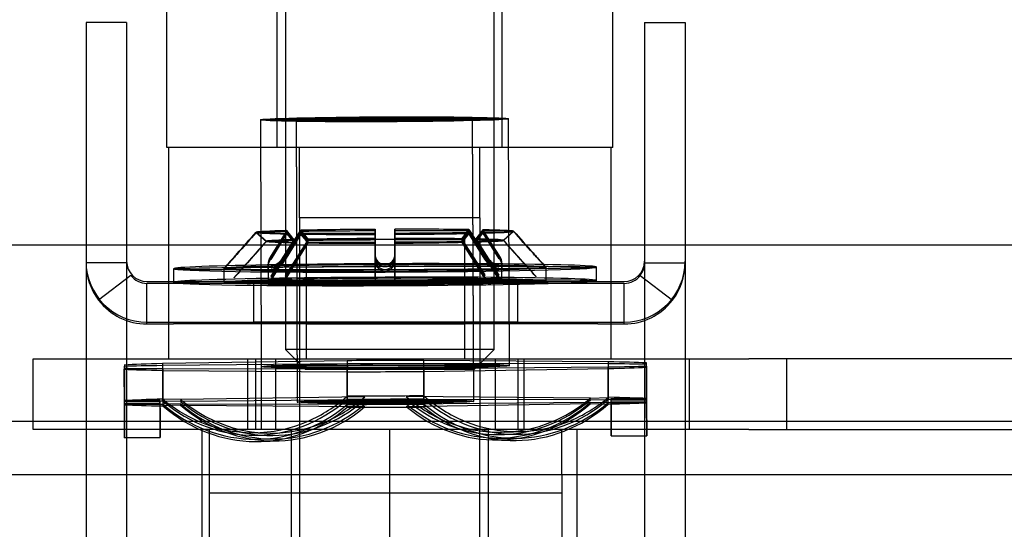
# Model space of a CAD drawing. Header units: inches. Extents: x 1 to 359, y -2 to 239.
# Tile 23 of 83: x 118.378 to 120.124, y 35.394 to 36.297. Entities that reach past the tile are written whole.
import ezdxf
from ezdxf.enums import TextEntityAlignment as Align
from ezdxf.lldxf.tags import DXFTag

# ---------------------------------------------------------------- set-up
doc = ezdxf.new("R2010")
doc.units = ezdxf.units.IN
doc.header["$MEASUREMENT"] = 0
for name, color, linetype in [('COM70838', 7, 'Continuous'), ('COM70839-3', 7, 'Continuous'), ('COM71195-8', 7, 'Continuous'), ('COM71299-3', 7, 'Continuous'), ('Default', 7, 'Continuous'), ('HAN13068', 7, 'Continuous'), ('HAN13068_NUT', 7, 'Continuous'), ('NTS18147', 7, 'Continuous'), ('ROL87452', 7, 'Continuous'), ('RVT19000', 7, 'Continuous'), ('SPC87322', 7, 'Continuous'), ('STD26122', 7, 'Continuous'), ('WAM30038', 7, 'Continuous')]:
    doc.layers.add(name, color=color, linetype=linetype)
doc.styles.add('SEACAD_Times_New_Roman', font='times.ttf')
tags = doc.linetypes.add('HIDDEN2', pattern=[0.1875, 0.125, -0.0625]).pattern_tags.tags
tags[6:7] = [DXFTag(74, 4), DXFTag(75, 0), DXFTag(340, '0'), DXFTag(46, 0.0), DXFTag(50, 0.0), DXFTag(44, 0.0), DXFTag(45, 0.0)]
tags[4:5] = [DXFTag(74, 4), DXFTag(75, 0), DXFTag(340, '0'), DXFTag(46, 0.0), DXFTag(50, 0.0), DXFTag(44, 0.0), DXFTag(45, 0.0)]
doc.dimstyles.new('HAMMOND_(STH_-_540x360)', dxfattribs={"dimtxt": 2, "dimasz": 2.5, "dimexe": 1, "dimexo": 1, "dimgap": 0.5, "dimtad": 0, "dimtih": 1, "dimtoh": 1, "dimzin": 0, "dimdsep": 46, "dimtxsty": 'SEACAD_Times_New_Roman', "dimblk1": '_SE_FILLED', "dimblk2": '_SE_FILLED', "dimsah": 1, "dimcen": 1, "dimadec": 0, "dimazin": 0, "dimtfac": 0.8, "dimtofl": 0, "dimtmove": 0, "dimatfit": 3, "dimfxl": 1, "dimtolj": 1, "dimtzin": 0, "dimarcsym": 0})

# ---------------------------------------------------------------- blocks, each defined once
blk = doc.blocks.new('SE2')
at = {"layer": 'COM70838', "color": 7, "linetype": 'HIDDEN2'}
for p, q in [((118.4018, 35.571), (118.4018, 35.696)), ((118.4018, 35.696), (118.5268, 35.696)), ((118.5268, 35.696), (119.5824, 35.696)), ((118.7818, 35.696), (118.7818, 35.571)), ((118.8318, 35.696), (118.8318, 35.571)), ((119.2218, 35.571), (119.2218, 35.696)), ((119.2718, 35.696), (119.2718, 35.571)), ((119.5653, 35.696), (119.5653, 35.571)), ((119.5824, 35.696), (119.6708, 35.696)), ((120.3842, 35.696), (119.6708, 35.696)), ((119.7383, 35.571), (119.7383, 35.696)), ((118.5268, 35.571), (118.4018, 35.571)), ((119.0091, 35.571), (118.5268, 35.571)), ((119.5824, 35.571), (119.0445, 35.571)), ((119.6708, 35.571), (119.5824, 35.571)), ((119.6708, 35.571), (120.3568, 35.571))]:
    blk.add_line(p, q, dxfattribs=at)
at = {"layer": 'COM70839-3', "color": 7, "linetype": 'HIDDEN2'}
for p, q in [((118.5676, 36.2922), (118.4956, 36.2922)), ((118.4956, 36.2922), (118.4956, 36.2472)), ((118.5676, 36.2922), (118.5676, 36.2472)), ((119.486, 36.2922), (119.558, 36.2922)), ((119.486, 36.2922), (119.486, 36.2472)), ((119.558, 36.2922), (119.558, 36.2472)), ((118.4956, 36.2472), (118.4956, 35.1502)), ((118.5676, 36.2472), (118.5676, 35.1502)), ((119.486, 36.2472), (119.486, 35.1502)), ((119.558, 36.2472), (119.558, 35.1502)), ((118.5676, 35.8661), (118.4956, 35.8661)), ((119.486, 35.8661), (119.558, 35.8661)), ((118.575, 35.8442), (118.5179, 35.8003)), ((118.575, 35.8441), (118.5179, 35.8002)), ((118.575, 35.8441), (118.575, 35.8442)), ((118.6036, 35.8332), (119.45, 35.8332)), ((118.7928, 35.8331), (118.7928, 35.7611)), ((119.2608, 35.8331), (119.2608, 35.7611)), ((119.4785, 35.8441), (119.4785, 35.8442)), ((119.4785, 35.8442), (119.5357, 35.8003)), ((119.4785, 35.8441), (119.5357, 35.8002)), ((118.6505, 35.83), (118.6036, 35.83)), ((118.6036, 35.758), (118.6036, 35.83)), ((119.4031, 35.83), (118.6505, 35.83)), ((118.8863, 35.83), (118.8863, 35.758)), ((119.1673, 35.758), (119.1673, 35.83)), ((119.45, 35.83), (119.4031, 35.83)), ((119.45, 35.758), (119.45, 35.83)), ((118.5179, 35.8002), (118.5179, 35.8003)), ((119.5357, 35.8002), (119.5357, 35.8003)), ((118.6036, 35.7612), (119.45, 35.7612)), ((118.7928, 35.7611), (118.7928, 35.7608)), ((119.2608, 35.7611), (119.2608, 35.7608)), ((118.6036, 35.758), (118.6505, 35.758)), ((119.4031, 35.758), (118.6505, 35.758)), ((119.4031, 35.758), (119.45, 35.758))]:
    blk.add_line(p, q, dxfattribs=at)
for centre, radius, start, end in [((118.6036, 35.8692), 0.108, 180, 270), ((118.6036, 35.8661), 0.108, 180.0016, 217.5087), ((118.6036, 35.8692), 0.036, 180, 270), ((119.45, 35.8692), 0.108, 270, 0), ((119.45, 35.8692), 0.036, 270, 0), ((119.45, 35.8661), 0.036, 322.5022, 359.997), ((119.45, 35.8661), 0.108, 322.4913, 359.9984), ((118.6036, 35.866), 0.036, 217.4877, 269.9947), ((119.45, 35.866), 0.036, 270.0053, 322.5123), ((118.6036, 35.866), 0.108, 217.5055, 269.9987), ((119.45, 35.866), 0.108, 270.0017, 322.4941)]:
    blk.add_arc(centre, radius, start, end, dxfattribs=at)
for centre, major_axis, start_param, end_param in [((119.0268, 35.8331), (0.234, 0), 0, 3.141593), ((119.0268, 35.8328), (-0.234, 0), 0, 3.141593), ((119.0268, 35.7611), (-0.234, 0), 3.141593, 6.283185), ((119.0268, 35.7608), (0.234, 0), 3.141593, 6.283185)]:
    blk.add_ellipse(centre, major_axis=major_axis, ratio=0.000115, start_param=start_param, end_param=end_param, dxfattribs=at)
for centre in [(119.0268, 35.83), (119.0268, 35.758)]:
    blk.add_ellipse(centre, major_axis=(-0.1405, 0), ratio=0.000115, dxfattribs=at)
at = {"layer": 'COM71195-8', "color": 7, "linetype": 'Continuous'}
blk.add_line((87.7864, 35.898), (121.5962, 35.898), dxfattribs=at)
at = {"layer": 'COM71299-3', "color": 7, "linetype": 'Continuous'}
blk.add_line((86.9743, 35.586), (158.8443, 35.586), dxfattribs=at)
at = {"layer": 'COM71299-3', "color": 7, "linetype": 'HIDDEN2'}
blk.add_line((86.9743, 35.491), (158.8443, 35.491), dxfattribs=at)
at = {"layer": 'HAN13068', "color": 7, "linetype": 'HIDDEN2'}
for p, q in [((118.6388, 36.071), (118.6388, 36.773)), ((118.8347, 36.071), (118.8347, 36.773)), ((119.2339, 36.071), (119.2339, 36.773)), ((119.4298, 36.071), (119.4298, 36.773)), ((118.8347, 36.071), (118.6388, 36.071)), ((119.2339, 36.071), (118.8347, 36.071)), ((118.8743, 35.946), (118.8743, 36.071)), ((119.1943, 35.946), (119.1943, 36.071)), ((119.4298, 36.071), (119.2339, 36.071)), ((119.0343, 35.946), (118.8743, 35.946)), ((119.1943, 35.946), (119.0343, 35.946)), ((118.8743, 35.571), (118.8743, 34.611)), ((119.1943, 34.611), (119.1943, 35.571))]:
    blk.add_line(p, q, dxfattribs=at)
at = {"layer": 'HAN13068_NUT', "color": 7, "linetype": 'HIDDEN2'}
for p, q in [((118.7018, 35.246), (118.7018, 35.571)), ((118.8593, 35.571), (118.8593, 35.166)), ((119.0343, 35.246), (119.0343, 35.571)), ((119.2093, 35.166), (119.2093, 35.571)), ((119.3668, 35.246), (119.3668, 35.571))]:
    blk.add_line(p, q, dxfattribs=at)
at = {"layer": 'NTS18147', "color": 7, "linetype": 'HIDDEN2'}
for p, q in [((118.8048, 36.12), (118.8065, 35.6826)), ((118.8048, 36.1197), (118.8065, 35.6823)), ((118.8683, 36.1202), (118.8703, 35.6198)), ((118.8683, 36.12), (118.8703, 35.6195)), ((119.1833, 35.621), (119.1813, 36.1214)), ((119.1833, 35.6207), (119.1813, 36.1212)), ((119.2465, 35.6843), (119.2448, 36.1217)), ((119.2465, 35.684), (119.2448, 36.1215)), ((118.5635, 35.683), (118.5636, 35.6797)), ((118.5635, 35.683), (118.5638, 35.62)), ((118.5638, 35.6149), (118.5635, 35.6779)), ((118.5636, 35.6853), (118.5638, 35.6224)), ((118.5638, 35.6167), (118.5636, 35.6797)), ((118.9585, 35.6872), (118.6316, 35.6843)), ((118.6318, 35.6213), (118.6316, 35.6843)), ((118.6316, 35.6789), (118.9585, 35.6785)), ((118.6316, 35.6789), (118.6318, 35.6159)), ((118.6316, 35.6758), (118.9585, 35.6734)), ((118.6316, 35.6758), (118.6318, 35.6128)), ((118.9585, 35.6872), (118.9588, 35.6242)), ((118.9588, 35.6155), (118.9585, 35.6785)), ((119.4215, 35.6874), (119.0946, 35.6877)), ((119.0948, 35.6247), (119.0946, 35.6877)), ((119.0946, 35.6791), (119.4215, 35.682)), ((119.0946, 35.6791), (119.0948, 35.6161)), ((119.0946, 35.6739), (119.4215, 35.6789)), ((119.0946, 35.6739), (119.0948, 35.6109)), ((119.4215, 35.6874), (119.4218, 35.6244)), ((119.4218, 35.619), (119.4215, 35.682)), ((119.4218, 35.6159), (119.4215, 35.6789)), ((119.4895, 35.6815), (119.4895, 35.689)), ((119.4895, 35.6833), (119.4895, 35.6866)), ((119.4898, 35.6236), (119.4895, 35.6866)), ((119.4895, 35.6833), (119.4898, 35.6203)), ((119.4895, 35.6815), (119.4898, 35.6185)), ((118.9588, 35.6104), (118.9585, 35.6734)), ((118.6268, 35.6226), (118.5638, 35.6224)), ((118.6268, 35.6226), (118.6268, 35.6151)), ((118.6633, 35.624), (118.6318, 35.6249)), ((118.9903, 35.629), (118.6633, 35.624)), ((118.9903, 35.6238), (118.6633, 35.6209)), ((118.9903, 35.6238), (118.9588, 35.6242)), ((119.3903, 35.6268), (119.0633, 35.6293)), ((119.0633, 35.6241), (119.0948, 35.6247)), ((119.3903, 35.6238), (119.0633, 35.6241)), ((119.3903, 35.6268), (119.4218, 35.628)), ((119.3903, 35.6238), (119.4218, 35.6244)), ((119.4268, 35.6257), (119.4898, 35.626)), ((119.4268, 35.6183), (119.4268, 35.6257)), ((119.4268, 35.6233), (119.4898, 35.6236)), ((119.4268, 35.62), (119.4268, 35.6233)), ((118.6268, 35.6202), (118.5638, 35.62)), ((118.6268, 35.6169), (118.5638, 35.6167)), ((118.6268, 35.6151), (118.5638, 35.6149)), ((118.6268, 35.6202), (118.6268, 35.6169)), ((118.6633, 35.6209), (118.6318, 35.6213)), ((118.6633, 35.6165), (118.6318, 35.6159)), ((118.6633, 35.614), (118.6318, 35.6128)), ((118.6633, 35.6165), (118.9903, 35.6161)), ((118.6633, 35.614), (118.9903, 35.6116)), ((118.9903, 35.6161), (118.9588, 35.6155)), ((118.9903, 35.6116), (118.9588, 35.6104)), ((119.0633, 35.6164), (119.3903, 35.6193)), ((119.0633, 35.6119), (119.3903, 35.6169)), ((119.0633, 35.6164), (119.0948, 35.6161)), ((119.0633, 35.6119), (119.0948, 35.6109)), ((119.3903, 35.6193), (119.4218, 35.619)), ((119.3903, 35.6169), (119.4218, 35.6159)), ((119.4268, 35.62), (119.4898, 35.6203)), ((119.4268, 35.6183), (119.4898, 35.6185)), ((118.564, 35.5566), (118.627, 35.5568)), ((118.564, 35.5563), (118.627, 35.5566)), ((118.7847, 35.5655), (118.8162, 35.5646)), ((118.7907, 35.5607), (118.8222, 35.5604)), ((118.8004, 35.5538), (118.8319, 35.5544)), ((119.2162, 35.5525), (119.2477, 35.5515)), ((119.2222, 35.5559), (119.2537, 35.5555)), ((119.2319, 35.562), (119.2634, 35.5626)), ((119.2379, 35.5662), (119.2694, 35.5674)), ((119.427, 35.5599), (119.49, 35.5602)), ((119.427, 35.5597), (119.49, 35.5599)), ((118.8064, 35.5498), (118.8379, 35.551))]:
    blk.add_line(p, q, dxfattribs=at)
at = {"layer": 'NTS18147', "color": 7, "linetype": 'Continuous'}
for p, q in [((118.9585, 35.6929), (118.6316, 35.6879)), ((118.9585, 35.6929), (118.9588, 35.6299)), ((119.4215, 35.691), (119.0946, 35.6935)), ((119.0948, 35.6305), (119.0946, 35.6935)), ((118.5636, 35.6853), (118.5635, 35.6779)), ((118.6318, 35.6249), (118.6316, 35.6879)), ((119.4215, 35.691), (119.4218, 35.628)), ((119.4898, 35.626), (119.4895, 35.689)), ((118.9903, 35.629), (118.9588, 35.6299)), ((119.0633, 35.6293), (119.0948, 35.6305))]:
    blk.add_line(p, q, dxfattribs=at)
at = {"layer": 'NTS18147', "color": 7, "linetype": 'HIDDEN2'}
for centre, major_axis, ratio in [((119.0248, 36.1208), (0.22, 0.0009), 0.019735), ((119.0248, 36.1206), (0.22, 0.0009), 0.008755), ((119.0248, 36.1208), (0.1565, 0.0006), 0.019735), ((119.0248, 36.1206), (0.1565, 0.0006), 0.008755), ((119.0265, 35.6834), (0.22, 0.0009), 0.019735), ((119.0265, 35.6831), (0.22, 0.0009), 0.008755), ((119.0268, 35.6204), (0.1565, 0.0006), 0.019735), ((119.0268, 35.6201), (0.1565, 0.0006), 0.008755)]:
    blk.add_ellipse(centre, major_axis=major_axis, ratio=ratio, dxfattribs=at)
at = {"layer": 'NTS18147', "color": 7, "linetype": 'Continuous'}
for centre, major_axis, ratio, start_param, end_param in [((119.0265, 35.6834), (0.5, 0.002), 0.019735, 1.434232, 1.707188), ((119.0265, 35.6834), (-0.5, -0.002), 0.019735, -0.660163, -0.387207), ((119.0265, 35.6834), (0.5, 0.002), 0.019735, 0.387034, 0.659991), ((119.0268, 35.6204), (-0.5, -0.002), 0.019735, -0.660163, -0.387207), ((118.7943, 35.8837), (0.0096, 0.3182), 0.8659, 2.546346, 2.80618), ((118.7943, 35.8837), (0.0096, 0.3182), 0.8659, 3.529428, 3.815766), ((118.8258, 35.8828), (0.0096, 0.3182), 0.8659, 3.537804, 3.815766), ((119.0268, 35.6204), (-0.5, -0.002), 0.019735, 4.575824, 4.848781), ((119.2258, 35.8843), (-0.0121, 0.3181), 0.865814, 2.467431, 2.752626), ((119.2573, 35.8855), (-0.0121, 0.3181), 0.865814, 2.467431, 2.763604), ((119.2573, 35.8855), (-0.0121, 0.3181), 0.865814, 3.453651, 3.736851), ((119.0268, 35.6204), (0.5, 0.002), 0.019735, 0.387034, 0.659991)]:
    blk.add_ellipse(centre, major_axis=major_axis, ratio=ratio, start_param=start_param, end_param=end_param, dxfattribs=at)
at = {"layer": 'NTS18147', "color": 7, "linetype": 'HIDDEN2'}
for centre, major_axis, ratio, start_param, end_param in [((119.0265, 35.6831), (-0.5, -0.002), 0.008755, -0.6601, -0.387143), ((119.0265, 35.6834), (-0.5, -0.002), 0.019735, 0.387034, 0.659991), ((119.0265, 35.6831), (-0.5, -0.002), 0.008755, 0.387097, 0.660054), ((119.0265, 35.6831), (0.5, 0.002), 0.008755, 1.434295, 1.707252), ((119.0265, 35.6831), (-0.5, -0.002), 0.008755, 1.434295, 1.707252), ((119.0265, 35.6834), (-0.5, -0.002), 0.019735, 1.434232, 1.707188), ((119.0265, 35.6831), (0.5, 0.002), 0.008755, 0.387097, 0.660054), ((119.0265, 35.6831), (0.5, 0.002), 0.008755, -0.6601, -0.387143), ((119.0265, 35.6834), (0.5, 0.002), 0.019735, -0.660163, -0.387207), ((118.5628, 35.8749), (-0.0012, 0.3183), 0.000086, 2.526619, 3.796039), ((118.6258, 35.8752), (-0.0012, 0.3183), 0.000086, 2.526619, 3.796039), ((118.7943, 35.8791), (0.0036, 0.3183), 0.866004, 2.524393, 3.793813), ((118.8258, 35.8828), (0.0096, 0.3182), 0.8659, 2.546346, 3.537804), ((118.8258, 35.8787), (0.0036, 0.3183), 0.866004, 2.524393, 3.793813), ((119.0268, 35.6201), (-0.5, -0.002), 0.008755, 4.575888, 4.848844), ((119.2258, 35.8803), (-0.0061, 0.3183), 0.865981, 2.489374, 3.758793), ((119.2573, 35.8809), (-0.0061, 0.3183), 0.865981, 2.489374, 3.758793), ((119.2258, 35.8843), (-0.0121, 0.3181), 0.865814, 2.752626, 3.736851), ((119.0268, 35.6201), (0.5, 0.002), 0.008755, 0.387097, 0.660054), ((119.4258, 35.8783), (-0.0012, 0.3183), 0.000086, 2.526619, 3.796039), ((119.4258, 35.878), (-0.0012, 0.3183), 0.000023, 3.141593, 3.785058), ((119.4888, 35.8785), (-0.0012, 0.3183), 0.000086, 2.526619, 3.796039), ((119.4888, 35.8783), (-0.0012, 0.3183), 0.000023, 2.515638, 3.785058), ((119.0268, 35.6201), (-0.5, -0.002), 0.008755, -0.6601, -0.387143), ((118.5628, 35.8747), (-0.0012, 0.3183), 0.000023, 2.515638, 3.785058), ((119.0268, 35.6201), (-0.5, -0.002), 0.008755, 0.387097, 0.660054), ((119.0268, 35.6204), (-0.5, -0.002), 0.019735, 0.387034, 0.659991), ((118.6258, 35.8749), (-0.0012, 0.3183), 0.000023, 2.515638, 3.141593), ((118.7943, 35.8721), (-0.0061, 0.3183), 0.865981, 2.489374, 3.758793), ((118.7943, 35.8679), (-0.0121, 0.3181), 0.865814, 2.467431, 3.736851), ((118.8258, 35.8727), (-0.0061, 0.3183), 0.865981, 2.489374, 3.758793), ((118.8258, 35.8691), (-0.0121, 0.3181), 0.865814, 2.467431, 3.736851), ((119.0268, 35.6201), (0.5, 0.002), 0.008755, 4.575888, 4.848844), ((119.0268, 35.6204), (0.5, 0.002), 0.019735, 4.575824, 4.848781), ((119.2258, 35.8742), (0.0036, 0.3183), 0.866004, 2.524393, 3.793813), ((119.2258, 35.8707), (0.0096, 0.3182), 0.8659, 2.546346, 3.815766), ((119.2573, 35.8739), (0.0036, 0.3183), 0.866004, 2.524393, 3.793813), ((119.2573, 35.8697), (0.0096, 0.3182), 0.8659, 2.546346, 3.815766), ((119.0268, 35.6201), (0.5, 0.002), 0.008755, -0.6601, -0.387143), ((119.0268, 35.6204), (0.5, 0.002), 0.019735, -0.660163, -0.387207), ((118.7943, 35.8837), (0.0096, 0.3182), 0.8659, 2.80618, 3.529428), ((119.2573, 35.8855), (-0.0121, 0.3181), 0.865814, 2.763604, 3.453651)]:
    blk.add_ellipse(centre, major_axis=major_axis, ratio=ratio, start_param=start_param, end_param=end_param, dxfattribs=at)
at = {"layer": 'ROL87452', "color": 7, "linetype": 'HIDDEN2'}
for p, q in [((118.7143, 35.491), (118.7143, 34.491)), ((119.3393, 35.491), (119.3393, 34.491))]:
    blk.add_line(p, q, dxfattribs=at)
at = {"layer": 'RVT19000', "color": 7, "linetype": 'HIDDEN2'}
for p, q in [((119.1673, 35.908), (118.8863, 35.908)), ((118.8863, 35.908), (118.8863, 35.696)), ((119.1673, 35.696), (119.1673, 35.908)), ((118.8318, 35.696), (118.8318, 35.571)), ((119.2218, 35.571), (119.2218, 35.696)), ((118.7143, 35.571), (118.7143, 35.491)), ((119.0445, 35.571), (119.0091, 35.571)), ((119.3393, 35.491), (119.3393, 35.571)), ((119.3393, 35.458), (118.7143, 35.458))]:
    blk.add_line(p, q, dxfattribs=at)
at = {"layer": 'SPC87322', "color": 7, "linetype": 'HIDDEN2'}
for p, q in [((118.6418, 36.071), (118.6418, 35.696)), ((119.4268, 35.696), (119.4268, 36.071)), ((118.8743, 35.946), (118.8743, 35.571)), ((119.1943, 35.946), (119.1943, 35.571)), ((118.7968, 35.571), (118.7968, 35.696)), ((118.8068, 35.571), (118.8068, 35.696)), ((119.2618, 35.571), (119.2618, 35.696))]:
    blk.add_line(p, q, dxfattribs=at)
at = {"layer": 'STD26122', "color": 7, "linetype": 'HIDDEN2'}
for p, q in [((118.8493, 36.678), (118.8493, 35.713)), ((119.2193, 35.713), (119.2193, 36.678)), ((119.2193, 35.713), (118.8493, 35.713)), ((118.8493, 35.713), (118.8843, 35.678)), ((119.1843, 35.678), (119.2193, 35.713)), ((118.8843, 35.678), (119.1843, 35.678))]:
    blk.add_line(p, q, dxfattribs=at)
at = {"layer": 'WAM30038', "color": 7, "linetype": 'HIDDEN2'}
for p, q in [((118.7974, 35.9208), (118.8154, 35.9049)), ((118.7974, 35.9203), (118.8154, 35.9044)), ((118.8154, 35.9042), (118.7974, 35.9201)), ((118.8154, 35.9041), (118.7974, 35.92)), ((118.8518, 35.9236), (118.8237, 35.8791)), ((118.8518, 35.9217), (118.8237, 35.8769)), ((118.8237, 35.8738), (118.8518, 35.9191)), ((118.8485, 35.8772), (118.8766, 35.922)), ((118.8766, 35.919), (118.8485, 35.8737)), ((118.8646, 35.9074), (118.8518, 35.9236)), ((118.8646, 35.9057), (118.8518, 35.9217)), ((118.8518, 35.9191), (118.8646, 35.9033)), ((118.86, 35.898), (118.8766, 35.9242)), ((118.8766, 35.9242), (118.8894, 35.908)), ((118.8766, 35.922), (118.8894, 35.906)), ((118.8894, 35.9032), (118.8766, 35.919)), ((119.0082, 35.9095), (119.0081, 35.9258)), ((119.0081, 35.9258), (119.0082, 35.898)), ((119.0082, 35.9069), (119.0081, 35.923)), ((119.0081, 35.923), (119.0083, 35.8784)), ((119.0081, 35.919), (119.0082, 35.9032)), ((119.0083, 35.8737), (119.0081, 35.919)), ((119.0431, 35.9259), (119.0432, 35.9096)), ((119.0432, 35.898), (119.0431, 35.9259)), ((119.0431, 35.9231), (119.0432, 35.907)), ((119.0433, 35.8786), (119.0431, 35.9231)), ((119.0432, 35.9033), (119.0431, 35.9191)), ((119.0431, 35.9191), (119.0433, 35.8739)), ((119.162, 35.9091), (119.1747, 35.9253)), ((119.162, 35.9071), (119.1746, 35.9232)), ((119.1747, 35.9201), (119.162, 35.9042)), ((119.1746, 35.9185), (119.162, 35.9027)), ((119.1746, 35.9232), (119.2031, 35.8786)), ((119.2031, 35.8731), (119.1746, 35.9185)), ((119.1747, 35.9253), (119.1922, 35.898)), ((119.2031, 35.8751), (119.1747, 35.9201)), ((119.1994, 35.9249), (119.1867, 35.9087)), ((119.1994, 35.923), (119.1867, 35.9069)), ((119.1867, 35.9046), (119.1994, 35.9204)), ((119.1867, 35.9033), (119.1994, 35.9191)), ((119.2279, 35.8807), (119.1994, 35.9249)), ((119.2279, 35.8785), (119.1994, 35.923)), ((119.1994, 35.9204), (119.2279, 35.8754)), ((119.1994, 35.9191), (119.2279, 35.8737)), ((119.236, 35.9065), (119.2539, 35.9226)), ((119.236, 35.9061), (119.2539, 35.9221)), ((119.2539, 35.9219), (119.236, 35.9059)), ((119.2539, 35.9218), (119.236, 35.9058)), ((118.8237, 35.8721), (118.8518, 35.9177)), ((118.8239, 35.843), (118.8646, 35.9074)), ((118.8239, 35.8408), (118.8646, 35.9057)), ((118.8646, 35.9033), (118.8239, 35.8377)), ((118.8646, 35.9021), (118.8239, 35.836)), ((118.8766, 35.9173), (118.8485, 35.8717)), ((118.8894, 35.908), (118.8486, 35.8436)), ((118.8894, 35.906), (118.8486, 35.8411)), ((118.8486, 35.8376), (118.8894, 35.9032)), ((118.8486, 35.8356), (118.8894, 35.9017)), ((118.8518, 35.9177), (118.8646, 35.9021)), ((118.8894, 35.9017), (118.8766, 35.9173)), ((119.0081, 35.9167), (119.0082, 35.9012)), ((119.0083, 35.8711), (119.0081, 35.9167)), ((119.0084, 35.8455), (119.0082, 35.9095)), ((119.0084, 35.8423), (119.0082, 35.9069)), ((119.0082, 35.9032), (119.0084, 35.8376)), ((119.0082, 35.9012), (119.0084, 35.8349)), ((119.0432, 35.9013), (119.0431, 35.9169)), ((119.0431, 35.9169), (119.0433, 35.8712)), ((119.0432, 35.9096), (119.0432, 35.898)), ((119.0432, 35.907), (119.0434, 35.8425)), ((119.0434, 35.8378), (119.0432, 35.9033)), ((119.0434, 35.8351), (119.0432, 35.9013)), ((119.2033, 35.845), (119.162, 35.9091)), ((119.2033, 35.8425), (119.162, 35.9071)), ((119.162, 35.9042), (119.2033, 35.839)), ((119.162, 35.9027), (119.2033, 35.837)), ((119.1867, 35.9087), (119.228, 35.8446)), ((119.1867, 35.9069), (119.228, 35.8424)), ((119.228, 35.8393), (119.1867, 35.9046)), ((119.228, 35.8376), (119.1867, 35.9033)), ((118.8186, 35.8659), (118.8188, 35.8363)), ((119.0083, 35.8817), (119.0084, 35.8455)), ((119.0083, 35.8784), (119.0084, 35.8423)), ((119.0083, 35.8737), (119.0084, 35.8376)), ((119.0083, 35.8711), (119.0084, 35.8349)), ((119.0433, 35.8818), (119.0434, 35.8457)), ((119.0433, 35.8818), (119.0434, 35.8457)), ((119.0433, 35.8786), (119.0434, 35.8425)), ((119.0433, 35.8739), (119.0434, 35.8378)), ((119.0433, 35.8712), (119.0434, 35.8351)), ((119.2332, 35.8379), (119.233, 35.8675)), ((118.6509, 35.8559), (118.651, 35.8319)), ((118.6509, 35.8557), (118.651, 35.8317)), ((118.7401, 35.8563), (118.7402, 35.8323)), ((118.7401, 35.856), (118.7402, 35.832)), ((118.8186, 35.8635), (118.8188, 35.834)), ((118.8186, 35.8602), (118.8188, 35.8306)), ((118.8186, 35.8584), (118.8188, 35.8288)), ((119.2332, 35.8356), (119.233, 35.8652)), ((119.2332, 35.8323), (119.233, 35.8618)), ((119.2332, 35.8305), (119.233, 35.86)), ((119.3117, 35.8345), (119.3116, 35.8585)), ((119.3117, 35.8342), (119.3116, 35.8582)), ((119.401, 35.8349), (119.4009, 35.8589)), ((119.401, 35.8346), (119.4009, 35.8586)), ((118.8239, 35.836), (118.8203, 35.829)), ((118.8434, 35.8286), (118.8486, 35.8356)), ((119.0084, 35.8349), (119.0096, 35.8279)), ((119.0423, 35.828), (119.0434, 35.8351)), ((119.2033, 35.837), (119.2085, 35.83)), ((119.2316, 35.8306), (119.228, 35.8376))]:
    blk.add_line(p, q, dxfattribs=at)
at = {"layer": 'WAM30038', "color": 7, "linetype": 'Continuous'}
for p, q in [((118.8485, 35.8797), (118.86, 35.898)), ((119.0082, 35.898), (119.0083, 35.8817)), ((119.0432, 35.898), (119.0433, 35.8818)), ((119.0433, 35.8818), (119.0432, 35.898)), ((119.1922, 35.898), (119.2031, 35.8811))]:
    blk.add_line(p, q, dxfattribs=at)
at = {"layer": 'WAM30038', "color": 7, "linetype": 'HIDDEN2'}
for centre, radius, start, end in [((119.02, 35.6231), 0.3643, 136.0963, 140.2055), ((118.3146, 36.2645), 0.5899, 316.1654, 318.6669), ((118.4486, 36.1444), 0.4099, 315.3349, 318.9153), ((119.0263, 35.8777), 0.0181, 177.5926, 268.475), ((119.0264, 35.8728), 0.0182, 176.9277, 268.2187), ((119.0265, 35.87), 0.0183, 176.6539, 267.9298), ((119.0253, 35.8776), 0.018, 271.7596, 3.0707), ((119.0251, 35.8728), 0.0182, 272.484, 3.2623), ((119.025, 35.8701), 0.0184, 272.7993, 3.5026), ((119.5626, 36.1044), 0.3514, 220.1619, 224.4218), ((119.7075, 36.2454), 0.5537, 221.7005, 224.3653), ((119.5735, 36.1231), 0.3723, 221.3562, 225.299)]:
    blk.add_arc(centre, radius, start, end, dxfattribs=at)
at = {"layer": 'WAM30038', "color": 7, "linetype": 'Continuous'}
for centre, radius, start, end in [((119.0262, 35.881), 0.018, 177.8638, 268.8008), ((119.0254, 35.8809), 0.0179, 271.4599, 2.7807)]:
    blk.add_arc(centre, radius, start, end, dxfattribs=at)
at = {"layer": 'WAM30038', "color": 7, "linetype": 'HIDDEN2'}
for centre, major_axis, ratio, start_param, end_param in [((119.0256, 35.9213), (-0.2289, -0.0009), 0.019735, -0.70897, -0.076601), ((119.0256, 35.9211), (-0.2289, -0.0009), 0.008755, -0.708907, -0.076538), ((119.0256, 35.9213), (-0.2289, -0.0009), 0.019735, 0.076428, 0.708797), ((119.0256, 35.9211), (-0.2289, -0.0009), 0.008755, 0.076492, 0.708861), ((119.0256, 35.9213), (-0.2289, -0.0009), 0.019735, -1.494368, -0.861999), ((119.0256, 35.9211), (-0.2289, -0.0009), 0.008755, -1.494305, -0.861936), ((119.0256, 35.9211), (-0.2289, -0.0009), 0.008755, 0.86189, 1.494259), ((119.0256, 35.9213), (0.2289, 0.0009), 0.019735, 0.861827, 1.494195), ((119.0256, 35.9211), (0.2289, 0.0009), 0.008755, 0.86189, 1.494259), ((119.0256, 35.9211), (0.2289, 0.0009), 0.008755, -1.494305, -0.861936), ((119.0256, 35.9213), (0.2289, 0.0009), 0.019735, -1.494368, -0.861999), ((119.0256, 35.9213), (0.2289, 0.0009), 0.019735, 0.076428, 0.708797), ((119.0256, 35.9211), (0.2289, 0.0009), 0.008755, 0.076492, 0.708861), ((119.0256, 35.9213), (0.2289, 0.0009), 0.019735, -0.70897, -0.076601), ((119.0256, 35.9211), (0.2289, 0.0009), 0.008755, -0.708907, -0.076538), ((119.0257, 35.9054), (-0.211, -0.0008), 0.019735, -0.702451, -0.08312), ((119.0257, 35.9051), (-0.211, -0.0008), 0.008755, -0.702387, -0.083057), ((119.0257, 35.9054), (-0.211, -0.0008), 0.019735, 0.082948, 0.702278), ((119.0257, 35.9051), (-0.211, -0.0008), 0.008755, 0.083011, 0.702341), ((119.0256, 35.9213), (-0.2289, -0.0009), 0.019735, 0.861827, 1.494195), ((119.0257, 35.9054), (-0.211, -0.0008), 0.019735, -1.487849, -0.868518), ((119.0257, 35.9051), (-0.211, -0.0008), 0.008755, -1.487786, -0.868455), ((119.0257, 35.9051), (-0.211, -0.0008), 0.008755, 0.868409, 1.48774), ((119.0257, 35.9054), (-0.211, -0.0008), 0.019735, 0.868346, 1.487676), ((119.0257, 35.9054), (0.211, 0.0008), 0.019735, 0.868346, 1.487676), ((119.0257, 35.9051), (0.211, 0.0008), 0.008755, 0.868409, 1.48774), ((119.0257, 35.9051), (0.211, 0.0008), 0.008755, -1.487786, -0.868455), ((119.0257, 35.9054), (0.211, 0.0008), 0.019735, -1.487849, -0.868518), ((119.0257, 35.9054), (0.211, 0.0008), 0.019735, 0.082948, 0.702278), ((119.0257, 35.9051), (0.211, 0.0008), 0.008755, 0.083011, 0.702341), ((119.0257, 35.9054), (0.211, 0.0008), 0.019735, -0.702451, -0.08312), ((119.0257, 35.9051), (0.211, 0.0008), 0.008755, -0.702387, -0.083057), ((119.0259, 35.8574), (-0.375, -0.0015), 0.019735, 0, 3.141506), ((119.0259, 35.8574), (-0.2858, -0.0011), 0.019735, 5.497701, 6.283099), ((119.0259, 35.8571), (-0.2858, -0.0011), 0.008755, 5.497764, 6.283162), ((119.0259, 35.8574), (0.2858, 0.0011), 0.019735, 3.141506, 3.926905), ((119.0259, 35.8571), (0.2858, 0.0011), 0.008755, 3.14157, 3.926968), ((119.0259, 35.8574), (-0.2858, -0.0011), 0.019735, 4.712303, 5.497701), ((119.0259, 35.8571), (-0.2858, -0.0011), 0.008755, 4.712366, 5.497764), ((119.0259, 35.8571), (-0.2858, -0.0011), 0.008755, 0.785375, 1.570773), ((119.0259, 35.8574), (-0.2858, -0.0011), 0.019735, 0.785312, 1.57071), ((119.0259, 35.8574), (0.2858, 0.0011), 0.019735, 0.785312, 1.57071), ((119.0259, 35.8571), (0.2858, 0.0011), 0.008755, 0.785375, 1.570773), ((119.0259, 35.8571), (0.2858, 0.0011), 0.008755, 4.712366, 5.497764), ((119.0259, 35.8574), (0.2858, 0.0011), 0.019735, 4.712303, 5.497701), ((119.0259, 35.8574), (-0.2858, -0.0011), 0.019735, 3.141506, 3.926905), ((119.0259, 35.8571), (-0.2858, -0.0011), 0.008755, 3.14157, 3.926968), ((119.0259, 35.8574), (0.2858, 0.0011), 0.019735, 5.497701, 6.283099), ((119.0259, 35.8571), (0.2858, 0.0011), 0.008755, 5.497764, 6.283162), ((119.026, 35.8334), (-0.375, -0.0015), 0.019735, 0, 3.141506), ((118.7577, 35.8323), (0.0175, 0.0001), 0.019735, 1.935053, 4.34796), ((118.7577, 35.8321), (0.0175, 0.0001), 0.008755, 1.935116, 4.348023), ((119.026, 35.8334), (-0.275, -0.0011), 0.019735, -0.72599, -0.059581), ((119.026, 35.8331), (-0.275, -0.0011), 0.008755, -0.725927, -0.059517), ((119.026, 35.8334), (-0.275, -0.0011), 0.019735, 0.059408, 0.725818), ((119.026, 35.8331), (-0.275, -0.0011), 0.008755, 0.059471, 0.725881), ((118.8363, 35.834), (0.0175, 0.0001), 0.008755, 1.149718, 3.562625), ((118.8363, 35.8364), (0.0175, 0.0001), 0.019735, 3.141593, 3.562562), ((119.026, 35.8331), (-0.275, -0.0011), 0.008755, -1.511325, -0.844915), ((119.026, 35.8355), (-0.0175, -0.0001), 0.008755, 3.505912, 5.91882), ((119.026, 35.8331), (0.275, 0.0011), 0.008755, 0.844869, 1.511279), ((119.026, 35.8331), (0.275, 0.0011), 0.008755, -1.511325, -0.844915), ((119.2157, 35.8355), (-0.0175, -0.0001), 0.008755, 2.720514, 5.133421), ((119.2157, 35.8322), (-0.0175, -0.0001), 0.008755, 1.149718, 3.562625), ((119.2157, 35.8379), (-0.0175, -0.0001), 0.019735, 2.720451, 3.141593), ((119.026, 35.8334), (0.275, 0.0011), 0.019735, 0.059408, 0.725818), ((119.026, 35.8331), (0.275, 0.0011), 0.008755, 0.059471, 0.725881), ((119.026, 35.8334), (0.275, 0.0011), 0.019735, -0.72599, -0.059581), ((119.026, 35.8331), (0.275, 0.0011), 0.008755, -0.725927, -0.059517), ((119.2942, 35.8344), (-0.0175, -0.0001), 0.019735, 1.935053, 4.34796), ((119.2942, 35.8342), (-0.0175, -0.0001), 0.008755, 1.935116, 4.348023), ((118.8363, 35.8307), (0.0175, 0.0001), 0.008755, 2.720514, 5.133421), ((118.8363, 35.8289), (0.0175, 0.0001), 0.019735, 2.720451, 5.133358), ((119.026, 35.8331), (-0.275, -0.0011), 0.008755, 0.844869, 1.511279), ((119.026, 35.8334), (-0.275, -0.0011), 0.019735, 0.844806, 1.511216), ((119.026, 35.8308), (0.0175, 0.0001), 0.008755, 3.505912, 5.91882), ((119.026, 35.8281), (0.0175, 0.0001), 0.019735, 3.505849, 5.918756), ((119.026, 35.8334), (0.275, 0.0011), 0.019735, -1.511388, -0.844979), ((119.2157, 35.8304), (-0.0175, -0.0001), 0.019735, 1.149655, 3.562562)]:
    blk.add_ellipse(centre, major_axis=major_axis, ratio=ratio, start_param=start_param, end_param=end_param, dxfattribs=at)
at = {"layer": 'WAM30038', "color": 7, "linetype": 'Continuous'}
for centre, major_axis, start_param, end_param in [((119.0259, 35.8574), (-0.375, -0.0015), 3.141506, 6.283185), ((119.026, 35.8334), (-0.375, -0.0015), 3.141506, 6.283185), ((118.8363, 35.8364), (0.0175, 0.0001), 1.149655, 3.141593), ((119.026, 35.8334), (-0.275, -0.0011), -1.511388, -0.844979), ((119.026, 35.8387), (-0.0175, -0.0001), 3.505849, 5.918756), ((119.026, 35.8334), (0.275, 0.0011), 0.844806, 1.511216), ((119.2157, 35.8379), (-0.0175, -0.0001), 3.141593, 5.133358)]:
    blk.add_ellipse(centre, major_axis=major_axis, ratio=0.019735, start_param=start_param, end_param=end_param, dxfattribs=at)
at = {"layer": 'WAM30038', "color": 7, "linetype": 'HIDDEN2'}
for centre in [(119.0259, 35.8571), (119.026, 35.8331)]:
    blk.add_ellipse(centre, major_axis=(-0.375, -0.0015), ratio=0.008755, dxfattribs=at)
for points, knots in [([(118.7575, 35.8757), (118.7594, 35.8778), (118.7613, 35.88), (118.7632, 35.8821), (118.7745, 35.895), (118.7859, 35.9079), (118.7974, 35.9208)], [0, 0, 0, 0, 0.141448, 0.141448, 0.141448, 1, 1, 1, 1]), ([(118.7575, 35.8753), (118.7594, 35.8774), (118.7613, 35.8795), (118.7632, 35.8816), (118.7745, 35.8945), (118.7859, 35.9074), (118.7974, 35.9203)], [0, 0, 0, 0, 0.141448, 0.141448, 0.141448, 1, 1, 1, 1]), ([(118.7974, 35.9201), (118.7859, 35.9072), (118.7745, 35.8943), (118.7632, 35.8814), (118.7613, 35.8793), (118.7594, 35.8772), (118.7575, 35.875)], [0, 0, 0, 0, 0.858552, 0.858552, 0.858552, 1, 1, 1, 1]), ([(119.2539, 35.9226), (119.2654, 35.9098), (119.2769, 35.897), (119.2884, 35.8841), (119.2903, 35.882), (119.2922, 35.8799), (119.2941, 35.8778)], [0, 0, 0, 0, 0.858552, 0.858552, 0.858552, 1, 1, 1, 1]), ([(119.2539, 35.9221), (119.2654, 35.9093), (119.2769, 35.8965), (119.2884, 35.8837), (119.2903, 35.8816), (119.2922, 35.8795), (119.2941, 35.8774)], [0, 0, 0, 0, 0.858552, 0.858552, 0.858552, 1, 1, 1, 1]), ([(119.2941, 35.8771), (119.2922, 35.8792), (119.2903, 35.8813), (119.2884, 35.8835), (119.2769, 35.8963), (119.2654, 35.9091), (119.2539, 35.9219)], [0, 0, 0, 0, 0.141448, 0.141448, 0.141448, 1, 1, 1, 1]), ([(118.8154, 35.9049), (118.7976, 35.8847), (118.7797, 35.8646), (118.7619, 35.8444), (118.7605, 35.8428), (118.7591, 35.8412), (118.7577, 35.8396)], [0, 0, 0, 0, 0.926871, 0.926871, 0.926871, 1, 1, 1, 1]), ([(118.8154, 35.9044), (118.7976, 35.8843), (118.7797, 35.8641), (118.7619, 35.8439), (118.7605, 35.8423), (118.7591, 35.8407), (118.7577, 35.8391)], [0, 0, 0, 0, 0.926871, 0.926871, 0.926871, 1, 1, 1, 1]), ([(119.2942, 35.8417), (119.2928, 35.8433), (119.2914, 35.8449), (119.2899, 35.8464), (119.272, 35.8665), (119.254, 35.8865), (119.236, 35.9065)], [0, 0, 0, 0, 0.073129, 0.073129, 0.073129, 1, 1, 1, 1]), ([(119.2942, 35.8412), (119.2928, 35.8428), (119.2914, 35.8444), (119.2899, 35.846), (119.272, 35.866), (119.254, 35.8861), (119.236, 35.9061)], [0, 0, 0, 0, 0.073129, 0.073129, 0.073129, 1, 1, 1, 1]), ([(118.8237, 35.8791), (118.8224, 35.877), (118.8213, 35.8749), (118.8195, 35.8709), (118.8189, 35.8689), (118.8187, 35.8667), (118.8186, 35.8662), (118.8186, 35.8658)], [0, 0, 0, 0, 0.25, 0.25, 0.5, 0.5, 0.5625444, 0.5625444, 0.5625444, 0.5625444]), ([(118.8237, 35.8769), (118.8224, 35.8748), (118.8213, 35.8727), (118.8195, 35.8686), (118.8189, 35.8666), (118.8187, 35.8643), (118.8186, 35.8639), (118.8186, 35.8635)], [0, 0, 0, 0, 0.25, 0.25, 0.5, 0.5, 0.5625863, 0.5625863, 0.5625863, 0.5625863]), ([(118.8186, 35.8602), (118.8186, 35.8606), (118.8187, 35.861), (118.8191, 35.8652), (118.821, 35.8695), (118.8237, 35.8738)], [0.4389164, 0.4389164, 0.4389164, 0.4389164, 0.5, 0.5, 1, 1, 1, 1]), ([(118.8238, 35.8581), (118.8258, 35.8581), (118.8284, 35.8589), (118.8333, 35.8615), (118.8357, 35.8632), (118.8422, 35.8687), (118.8458, 35.873), (118.8485, 35.8772)], [0, 0, 0, 0, 0.25, 0.25, 0.5, 0.5, 1, 1, 1, 1]), ([(118.8485, 35.8737), (118.8471, 35.8715), (118.8456, 35.8694), (118.842, 35.8653), (118.84, 35.8632), (118.8357, 35.8596), (118.8333, 35.8579), (118.8283, 35.8553), (118.8258, 35.8546), (118.8238, 35.8546)], [0, 0, 0, 0, 0.25, 0.25, 0.5, 0.5, 0.75, 0.75, 1, 1, 1, 1]), ([(118.8485, 35.8717), (118.8471, 35.8696), (118.8456, 35.8674), (118.842, 35.8633), (118.84, 35.8612), (118.8357, 35.8575), (118.8333, 35.8559), (118.8283, 35.8533), (118.8258, 35.8526), (118.8238, 35.8526)], [0, 0, 0, 0, 0.25, 0.25, 0.5, 0.5, 0.75, 0.75, 1, 1, 1, 1]), ([(119.2031, 35.8786), (119.2045, 35.8765), (119.206, 35.8744), (119.2096, 35.8703), (119.2116, 35.8683), (119.216, 35.8647), (119.2184, 35.863), (119.2234, 35.8605), (119.2259, 35.8597), (119.2279, 35.8597)], [0, 0, 0, 0, 0.25, 0.25, 0.5, 0.5, 0.75, 0.75, 1, 1, 1, 1]), ([(119.2279, 35.8561), (119.2259, 35.8561), (119.2234, 35.8569), (119.2184, 35.8594), (119.216, 35.861), (119.2094, 35.8665), (119.2058, 35.8708), (119.2031, 35.8751)], [0, 0, 0, 0, 0.25, 0.25, 0.5, 0.5, 1, 1, 1, 1]), ([(119.2279, 35.8542), (119.2259, 35.8541), (119.2234, 35.8549), (119.2184, 35.8574), (119.216, 35.859), (119.2094, 35.8645), (119.2058, 35.8688), (119.2031, 35.8731)], [0, 0, 0, 0, 0.25, 0.25, 0.5, 0.5, 1, 1, 1, 1]), ([(119.233, 35.8674), (119.233, 35.8679), (119.233, 35.8683), (119.2325, 35.8723), (119.2306, 35.8765), (119.2279, 35.8807)], [0.4388777, 0.4388777, 0.4388777, 0.4388777, 0.5, 0.5, 1, 1, 1, 1]), ([(119.233, 35.8651), (119.233, 35.8655), (119.233, 35.866), (119.2325, 35.87), (119.2306, 35.8742), (119.2279, 35.8785)], [0.4389164, 0.4389164, 0.4389164, 0.4389164, 0.5, 0.5, 1, 1, 1, 1]), ([(119.2279, 35.8754), (119.2292, 35.8732), (119.2304, 35.8711), (119.2321, 35.867), (119.2327, 35.865), (119.233, 35.8626), (119.233, 35.8622), (119.233, 35.8618)], [0, 0, 0, 0, 0.25, 0.25, 0.5, 0.5, 0.5625863, 0.5625863, 0.5625863, 0.5625863]), ([(118.8238, 35.8526), (118.8218, 35.8526), (118.8203, 35.8535), (118.8189, 35.8558), (118.8186, 35.857), (118.8186, 35.8583)], [0, 0, 0, 0, 0.25, 0.25, 0.4388777, 0.4388777, 0.4388777, 0.4388777]), ([(119.233, 35.8599), (119.2331, 35.8586), (119.2328, 35.8574), (119.2314, 35.8551), (119.23, 35.8542), (119.2279, 35.8542)], [0.5625444, 0.5625444, 0.5625444, 0.5625444, 0.75, 0.75, 1, 1, 1, 1])]:
    blk.add_open_spline(points, degree=3, knots=knots, dxfattribs=at)
at = {"layer": 'WAM30038', "color": 7, "linetype": 'Continuous'}
for points, knots in [([(118.8238, 35.8606), (118.8258, 35.8606), (118.8284, 35.8615), (118.8333, 35.864), (118.8357, 35.8657), (118.8422, 35.8712), (118.8458, 35.8755), (118.8485, 35.8797)], [0, 0, 0, 0, 0.25, 0.25, 0.5, 0.5, 1, 1, 1, 1]), ([(119.2031, 35.8811), (119.2045, 35.879), (119.206, 35.8769), (119.2096, 35.8729), (119.2116, 35.8709), (119.216, 35.8672), (119.2184, 35.8655), (119.2234, 35.863), (119.2259, 35.8622), (119.2279, 35.8622)], [0, 0, 0, 0, 0.25, 0.25, 0.5, 0.5, 0.75, 0.75, 1, 1, 1, 1])]:
    blk.add_open_spline(points, degree=3, knots=knots, dxfattribs=at)
blk = doc.blocks.new('DMBLK122')
at = {"layer": 'Default', "linetype": 'Continuous', "transparency": 16777216}
for points in [[(90.7543, 43.9265), (88.2543, 43.5098), (90.7543, 43.0931)], [(118.3053, 43.9265), (118.3053, 43.0931), (120.8053, 43.5098)]]:
    blk.add_hatch(color=7, dxfattribs=at).paths.add_polyline_path(points)
at = {"layer": 'Default', "color": 7, "linetype": 'Continuous', "transparency": 16777216}
for p, q in [((88.2543, 37.117), (88.2543, 44.5098)), ((120.8053, 37.368), (120.8053, 44.5098)), ((88.2543, 43.5098), (96.2706, 43.5098)), ((112.789, 43.5098), (120.8053, 43.5098))]:
    blk.add_line(p, q, dxfattribs=at)
at = {"layer": 'Default', "color": 7, "linetype": 'Continuous', "transparency": 16777216, "style": 'SEACAD_Times_New_Roman'}
for s, p in [('32.55', (101.1175, 44.5098)), ('OPENNING', (96.9706, 41.5098))]:
    blk.add_text(s, height=2, dxfattribs=at).set_placement(p, align=Align.TOP_LEFT)
blk = doc.blocks.new('_SE_FILLED')
at = {"color": 0}
blk.add_line((0, 0), (-1, 0), dxfattribs=at)
blk.add_solid([(0, 0), (-1, -0.1665), (-1, 0.1665), (0, 0)], dxfattribs=at)

msp = doc.modelspace()

# ---------------------------------------------------------------- block references
at = {"layer": 'Default'}
msp.add_blockref('SE2', (0, 0), dxfattribs=at)

# ---------------------------------------------------------------- dimensions: what is measured, and where the dimension line sits
at = {"layer": 'Default', "color": 7, "linetype": 'Continuous'}
dim = msp.add_linear_dim(base=(120.8053, 43.5098), p1=(88.2543, 36.117), p2=(120.8053, 36.368), text='\\A1;<>\\POPENNING', dimstyle='HAMMOND_(STH_-_540x360)', dxfattribs=at)
dim.commit()
dim.dimension.update_dxf_attribs({"geometry": 'DMBLK122', "text_midpoint": (104.5298, 43.5098), "dimtype": 160})

doc.saveas('drawing.dxf')
